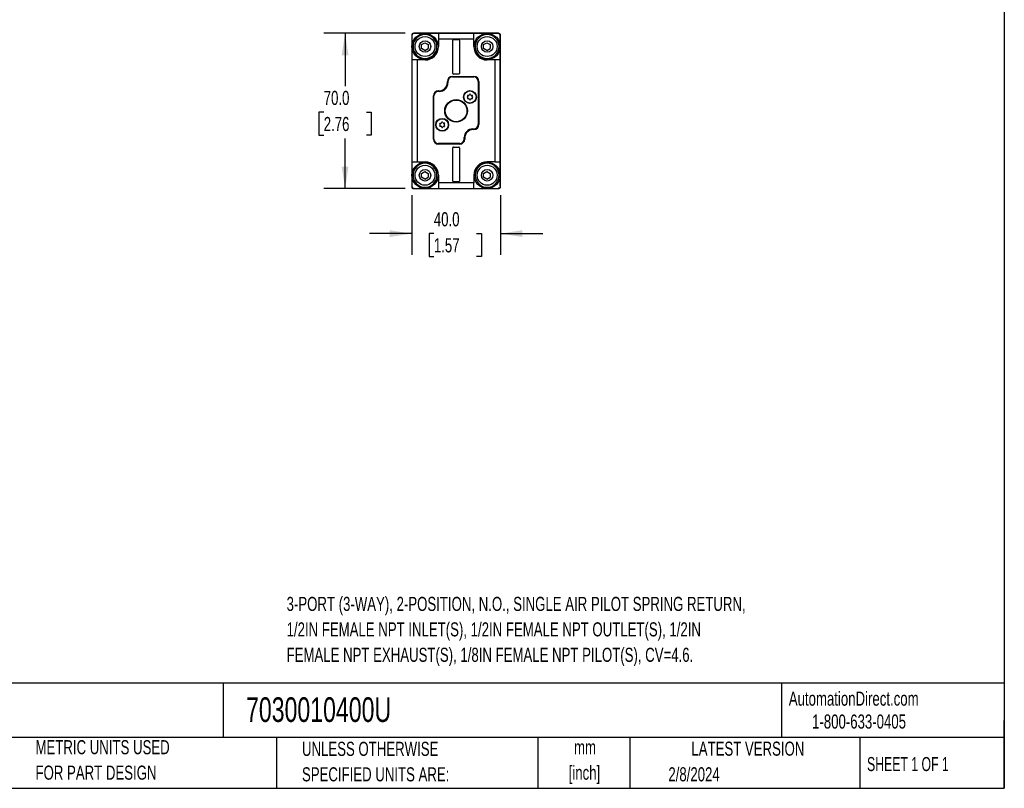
# Model space of a CAD drawing. Header units: millimetres. Extents: x 19 to 819, y 19 to 629.
# Tile 3 of 5: x 376 to 819, y 19 to 365. Entities that reach past the tile are written whole.
import ezdxf

# ---------------------------------------------------------------- set-up
doc = ezdxf.new("R2010")
doc.units = ezdxf.units.MM
doc.header["$LTSCALE"] = 3
doc.layers.add('DIMENSIONS', color=140, linetype='Continuous', lineweight=25)
doc.layers.add('TEXT', color=140, linetype='Continuous', lineweight=25)
doc.styles.add('SLDTEXTSTYLE0', font='TXT', dxfattribs={"width": 0.7})
doc.styles.add('SLDTEXTSTYLE1', font='TXT', dxfattribs={"width": 0.65})
doc.dimstyles.new('SLDDIMSTYLE1', dxfattribs={"dimtxt": 6.474023, "dimasz": 9.906, "dimexe": 0, "dimexo": 0.0625, "dimgap": 1.618506, "dimtad": 0, "dimtih": 1, "dimtoh": 1, "dimrnd": 1e-09, "dimzin": 4, "dimdsep": 46, "dimtxsty": 'SLDTEXTSTYLE0', "dimsah": 1, "dimcen": 0.09, "dimadec": 0, "dimazin": 1, "dimtfac": 1, "dimtofl": 0, "dimtmove": 0, "dimatfit": 3, "dimfxl": 0, "dimfrac": 2, "dimtolj": 1, "dimtzin": 12, "dimarcsym": 0})
doc.dimstyles.new('SLDDIMSTYLE3', dxfattribs={"dimtxt": 6.474023, "dimasz": 9.906, "dimexe": 0, "dimexo": 0.0625, "dimgap": 1.618506, "dimtad": 0, "dimtih": 1, "dimtoh": 1, "dimrnd": 1e-09, "dimzin": 4, "dimdsep": 46, "dimtxsty": 'SLDTEXTSTYLE0', "dimsah": 1, "dimcen": 0.09, "dimadec": 0, "dimazin": 1, "dimtfac": 1, "dimtmove": 0, "dimatfit": 0, "dimfxl": 0, "dimfrac": 2, "dimtolj": 1, "dimtzin": 12, "dimarcsym": 0})

# ---------------------------------------------------------------- blocks, each defined once
blk = doc.blocks.new('_D_7')
at = {"layer": 'DIMENSIONS'}
for p, q in [((552.24, 286.34), (552.24, 259.44)), ((592.24, 286.34), (592.24, 259.44)), ((552.24, 268.96), (533.19, 268.96)), ((562.22, 268.96), (560.05, 268.96)), ((560.05, 268.96), (560.05, 258.67)), ((581.46, 268.96), (583.63, 268.96)), ((583.63, 268.96), (583.63, 258.67)), ((592.24, 268.96), (611.29, 268.96)), ((560.05, 258.67), (562.22, 258.67)), ((583.63, 258.67), (581.46, 258.67))]:
    blk.add_line(p, q, dxfattribs=at)
for points in [[(552.24, 268.96), (542.33, 270.49), (542.33, 267.44)], [(592.24, 268.96), (602.14, 267.44), (602.14, 270.49)]]:
    blk.add_solid(points, dxfattribs=at)
at = {"layer": 'DIMENSIONS', "char_height": 6.35, "attachment_point": 1, "style": 'SLDTEXTSTYLE0'}
for s, insert in [('40.0', (562.22, 278.6)), ('1.57', (562.22, 266.86))]:
    blk.add_mtext(s, dxfattribs=dict(at, insert=insert))
blk = doc.blocks.new('_D_8')
at = {"layer": 'DIMENSIONS'}
for p, q in [((549.33, 359.25), (512.71, 359.25)), ((522.24, 359.25), (522.24, 335.37)), ((512.62, 323.63), (510.45, 323.63)), ((510.45, 323.63), (510.45, 313.34)), ((531.86, 323.63), (534.03, 323.63)), ((534.03, 323.63), (534.03, 313.34)), ((510.45, 313.34), (512.62, 313.34)), ((522.24, 289.25), (522.24, 311.89)), ((534.03, 313.34), (531.86, 313.34)), ((549.33, 289.25), (512.71, 289.25))]:
    blk.add_line(p, q, dxfattribs=at)
for points in [[(522.24, 359.25), (520.71, 349.34), (523.76, 349.34)], [(522.24, 289.25), (523.76, 299.16), (520.71, 299.16)]]:
    blk.add_solid(points, dxfattribs=at)
at = {"layer": 'DIMENSIONS', "char_height": 6.35, "attachment_point": 1, "style": 'SLDTEXTSTYLE0'}
for s, insert in [('70.0', (512.62, 333.27)), ('2.76', (512.62, 321.53))]:
    blk.add_mtext(s, dxfattribs=dict(at, insert=insert))

msp = doc.modelspace()

# ---------------------------------------------------------------- linework, layer by layer
for p, q in [((591.338, 359.25), (553.138, 359.25)), ((552.238, 358.35), (552.238, 290.15)), ((556.638, 354.116), (558.138, 354.982)), ((558.138, 354.982), (559.638, 354.116)), ((564.288, 359.15), (558.238, 359.15)), ((564.288, 359.15), (564.288, 356.65)), ((580.188, 359.15), (564.288, 359.15)), ((564.288, 356.65), (564.288, 353.25)), ((564.288, 356.65), (580.188, 356.65)), ((570.738, 341.15), (570.738, 356.15)), ((571.038, 356.45), (573.438, 356.45)), ((573.738, 356.15), (573.738, 341.15)), ((580.188, 356.65), (580.188, 359.15)), ((586.238, 359.15), (580.188, 359.15)), ((580.188, 353.25), (580.188, 356.65)), ((584.638, 354.116), (586.138, 354.982)), ((586.138, 354.982), (587.638, 354.116)), ((592.238, 290.15), (592.238, 358.35)), ((552.338, 353.25), (552.338, 347.2)), ((556.638, 352.384), (556.638, 354.116)), ((558.138, 351.518), (556.638, 352.384)), ((558.138, 351.518), (559.638, 352.384)), ((559.638, 354.116), (559.638, 352.384)), ((584.638, 352.384), (584.638, 354.116)), ((586.138, 351.518), (584.638, 352.384)), ((586.138, 351.518), (587.638, 352.384)), ((587.638, 354.116), (587.638, 352.384)), ((592.138, 347.2), (592.138, 353.25)), ((552.338, 347.2), (552.338, 301.3)), ((554.838, 347.2), (552.338, 347.2)), ((558.238, 347.2), (554.838, 347.2)), ((554.838, 301.3), (554.838, 347.2)), ((589.638, 347.2), (586.238, 347.2)), ((589.638, 347.2), (589.638, 301.3)), ((592.138, 347.2), (589.638, 347.2)), ((592.138, 301.3), (592.138, 347.2)), ((568.338, 337.1), (568.338, 337.55)), ((568.588, 337.55), (568.588, 336.85)), ((570.588, 339.8), (580.238, 339.8)), ((570.588, 339.55), (580.238, 339.55)), ((573.438, 340.85), (571.038, 340.85)), ((582.238, 337.55), (582.238, 318.1)), ((582.488, 337.55), (582.488, 318.1)), ((564.238, 333.25), (564.488, 333.25)), ((564.738, 333), (564.238, 333)), ((561.988, 311.55), (561.988, 331)), ((562.238, 311.55), (562.238, 331)), ((577.565, 330.6), (577.406, 330.875)), ((577.406, 330.125), (577.565, 330.4)), ((577.622, 331.25), (577.94, 331.25)), ((577.94, 329.75), (577.622, 329.75)), ((578.113, 331.35), (578.272, 331.625)), ((578.272, 329.375), (578.113, 329.65)), ((578.705, 331.625), (578.864, 331.35)), ((578.864, 329.65), (578.705, 329.375)), ((579.037, 331.25), (579.354, 331.25)), ((579.354, 329.75), (579.037, 329.75)), ((579.571, 330.875), (579.412, 330.6)), ((579.412, 330.4), (579.571, 330.125)), ((565.065, 318.1), (564.906, 318.375)), ((564.906, 317.625), (565.065, 317.9)), ((565.122, 318.75), (565.44, 318.75)), ((565.44, 317.25), (565.122, 317.25)), ((565.613, 318.85), (565.772, 319.125)), ((565.772, 316.875), (565.613, 317.15)), ((566.205, 319.125), (566.364, 318.85)), ((566.364, 317.15), (566.205, 316.875)), ((566.537, 318.75), (566.854, 318.75)), ((566.854, 317.25), (566.537, 317.25)), ((567.071, 318.375), (566.912, 318.1)), ((566.912, 317.9), (567.071, 317.625)), ((579.738, 316.1), (580.238, 316.1)), ((580.238, 315.85), (579.988, 315.85)), ((575.888, 311.55), (575.888, 312.25)), ((576.138, 312), (576.138, 311.55)), ((573.888, 309.55), (564.238, 309.55)), ((573.888, 309.3), (564.238, 309.3)), ((570.738, 292.65), (570.738, 307.65)), ((571.038, 307.95), (573.438, 307.95)), ((573.738, 307.65), (573.738, 292.65)), ((552.338, 301.3), (554.838, 301.3)), ((552.338, 301.3), (552.338, 295.25)), ((554.838, 301.3), (558.238, 301.3)), ((589.638, 301.3), (586.238, 301.3)), ((589.638, 301.3), (592.138, 301.3)), ((592.138, 295.25), (592.138, 301.3)), ((556.638, 296.116), (558.138, 296.982)), ((556.638, 294.384), (556.638, 296.116)), ((558.138, 293.518), (556.638, 294.384)), ((558.138, 296.982), (559.638, 296.116)), ((558.138, 293.518), (559.638, 294.384)), ((559.638, 296.116), (559.638, 294.384)), ((564.288, 295.25), (564.288, 291.85)), ((580.188, 295.25), (580.188, 291.85)), ((584.638, 296.116), (586.138, 296.982)), ((584.638, 294.384), (584.638, 296.116)), ((586.138, 293.518), (584.638, 294.384)), ((586.138, 296.982), (587.638, 296.116)), ((586.138, 293.518), (587.638, 294.384)), ((587.638, 296.116), (587.638, 294.384)), ((553.138, 289.25), (591.338, 289.25)), ((558.238, 289.35), (564.288, 289.35)), ((580.188, 291.85), (564.288, 291.85)), ((564.288, 291.85), (564.288, 289.35)), ((564.288, 289.35), (580.188, 289.35)), ((573.438, 292.35), (571.038, 292.35)), ((580.188, 289.35), (580.188, 291.85)), ((580.188, 289.35), (586.238, 289.35))]:
    msp.add_line(p, q)
for centre, radius in [((558.238, 353.25), 5.9), ((558.238, 353.25), 4.493), ((558.238, 353.25), 2.587), ((586.238, 353.25), 5.9), ((586.238, 353.25), 4.493), ((586.238, 353.25), 2.587), ((578.488, 330.5), 2.9), ((578.488, 330.5), 2.75), ((572.238, 324.25), 5.1), ((572.238, 324.25), 5), ((572.238, 324.25), 4.9), ((565.988, 318), 2.9), ((565.988, 318), 2.75), ((558.238, 295.25), 5.9), ((558.238, 295.25), 4.493), ((558.238, 295.25), 2.587), ((586.238, 295.25), 5.9), ((586.238, 295.25), 4.493), ((586.238, 295.25), 2.587)]:
    msp.add_circle(centre, radius)
for centre, radius, start, end in [((553.138, 358.35), 0.9, 90, 180), ((591.338, 358.35), 0.9, 0, 90), ((571.038, 356.15), 0.3, 90, 180), ((573.438, 356.15), 0.3, 360, 90), ((558.238, 353.25), 6.05, 270, 0), ((586.238, 353.25), 6.05, 180, 270), ((564.488, 337.1), 3.85, 270, 0), ((570.588, 337.55), 2.25, 90, 180), ((570.588, 337.55), 2, 90, 180), ((571.038, 341.15), 0.3, 180, 270), ((573.438, 341.15), 0.3, 270, 0), ((580.238, 337.55), 2.25, 0, 90), ((580.238, 337.55), 2, 0, 90), ((564.238, 331), 2.25, 90, 180), ((564.238, 331), 2, 90, 180), ((564.738, 336.85), 3.85, 270, 0), ((577.622, 331), 0.25, 90, 210), ((577.622, 330), 0.25, 150, 270), ((577.391, 330.5), 0.2, 330, 30), ((577.94, 331.45), 0.2, 270, 330), ((577.94, 329.55), 0.2, 30, 90), ((578.488, 331.5), 0.25, 30, 150), ((578.488, 329.5), 0.25, 210, 330), ((579.037, 331.45), 0.2, 210, 270), ((579.037, 329.55), 0.2, 90, 150), ((579.354, 331), 0.25, 330, 90), ((579.354, 330), 0.25, 270, 30), ((579.585, 330.5), 0.2, 150, 210), ((565.122, 318.5), 0.25, 90, 210), ((565.122, 317.5), 0.25, 150, 270), ((564.891, 318), 0.2, 330, 30), ((565.44, 318.95), 0.2, 270, 330), ((565.44, 317.05), 0.2, 30, 90), ((565.988, 319), 0.25, 30, 150), ((565.988, 317), 0.25, 210, 330), ((566.537, 318.95), 0.2, 210, 270), ((566.537, 317.05), 0.2, 90, 150), ((566.854, 318.5), 0.25, 330, 90), ((566.854, 317.5), 0.25, 270, 30), ((567.085, 318), 0.2, 150, 210), ((579.738, 312.25), 3.85, 90, 180), ((579.988, 312), 3.85, 90, 180), ((580.238, 318.1), 2.25, 270, 0), ((580.238, 318.1), 2, 270, 0), ((564.238, 311.55), 2.25, 180, 270), ((564.238, 311.55), 2, 180, 270), ((573.888, 311.55), 2.25, 270, 0), ((573.888, 311.55), 2, 270, 0), ((571.038, 307.65), 0.3, 90, 180), ((573.438, 307.65), 0.3, 360, 90), ((558.238, 295.25), 6.05, 0, 90), ((586.238, 295.25), 6.05, 90, 180), ((553.138, 290.15), 0.9, 180, 270), ((571.038, 292.65), 0.3, 180, 270), ((573.438, 292.65), 0.3, 270, 0), ((591.338, 290.15), 0.9, 270, 0)]:
    msp.add_arc(centre, radius, start, end)
for points, knots in [([(553.338, 359.15), (553.22, 359.15), (553.095, 359.129), (552.851, 359.033), (552.731, 358.956), (552.534, 358.76), (552.456, 358.639), (552.36, 358.394), (552.338, 358.269), (552.338, 358.15)], [0, 0, 0, 0, 0.25, 0.25, 0.5, 0.5, 0.75, 0.75, 1, 1, 1, 1]), ([(552.338, 358.15), (552.338, 357.407), (552.338, 356.642), (552.338, 355.418), (552.338, 354.993), (552.338, 354.132), (552.338, 353.695), (552.338, 353.25)], [0, 0, 0, 0, 0.5, 0.5, 0.75, 0.75, 1, 1, 1, 1]), ([(563.638, 353.25), (563.638, 354.682), (563.069, 356.056), (561.044, 358.081), (559.67, 358.65), (556.806, 358.65), (555.433, 358.081), (553.407, 356.056), (552.838, 354.682), (552.838, 353.25)], [0, 0, 0, 0, 0.25, 0.25, 0.5, 0.5, 0.75, 0.75, 1, 1, 1, 1]), ([(558.238, 359.15), (557.794, 359.15), (557.358, 359.15), (556.5, 359.15), (556.076, 359.15), (554.848, 359.15), (554.082, 359.15), (553.338, 359.15)], [0, 0, 0, 0, 0.25, 0.25, 0.5, 0.5, 1, 1, 1, 1]), ([(591.638, 353.25), (591.638, 354.682), (591.069, 356.056), (589.044, 358.081), (587.67, 358.65), (584.806, 358.65), (583.433, 358.081), (581.407, 356.056), (580.838, 354.682), (580.838, 353.25)], [0, 0, 0, 0, 0.25, 0.25, 0.5, 0.5, 0.75, 0.75, 1, 1, 1, 1]), ([(591.138, 359.15), (590.395, 359.15), (589.63, 359.15), (588.407, 359.15), (587.982, 359.15), (587.12, 359.15), (586.683, 359.15), (586.238, 359.15)], [0, 0, 0, 0, 0.5, 0.5, 0.75, 0.75, 1, 1, 1, 1]), ([(592.138, 358.15), (592.138, 358.268), (592.117, 358.393), (592.021, 358.638), (591.945, 358.757), (591.748, 358.955), (591.627, 359.032), (591.382, 359.129), (591.257, 359.15), (591.138, 359.15)], [0, 0, 0, 0, 0.25, 0.25, 0.5, 0.5, 0.75, 0.75, 1, 1, 1, 1]), ([(592.138, 353.25), (592.138, 353.695), (592.138, 354.131), (592.138, 354.988), (592.138, 355.412), (592.138, 356.64), (592.138, 357.406), (592.138, 358.15)], [0, 0, 0, 0, 0.25, 0.25, 0.5, 0.5, 1, 1, 1, 1]), ([(552.838, 353.25), (552.838, 351.818), (553.407, 350.444), (555.433, 348.419), (556.806, 347.85), (559.67, 347.85), (561.044, 348.419), (563.069, 350.444), (563.638, 351.818), (563.638, 353.25)], [0, 0, 0, 0, 0.25, 0.25, 0.5, 0.5, 0.75, 0.75, 1, 1, 1, 1]), ([(580.838, 353.25), (580.838, 351.818), (581.407, 350.444), (583.433, 348.419), (584.806, 347.85), (587.67, 347.85), (589.044, 348.419), (591.069, 350.444), (591.638, 351.818), (591.638, 353.25)], [0, 0, 0, 0, 0.25, 0.25, 0.5, 0.5, 0.75, 0.75, 1, 1, 1, 1]), ([(563.638, 295.25), (563.638, 296.682), (563.069, 298.056), (561.044, 300.081), (559.67, 300.65), (556.806, 300.65), (555.433, 300.081), (553.407, 298.056), (552.838, 296.682), (552.838, 295.25)], [0, 0, 0, 0, 0.25, 0.25, 0.5, 0.5, 0.75, 0.75, 1, 1, 1, 1]), ([(591.638, 295.25), (591.638, 296.682), (591.069, 298.056), (589.044, 300.081), (587.67, 300.65), (584.806, 300.65), (583.433, 300.081), (581.407, 298.056), (580.838, 296.682), (580.838, 295.25)], [0, 0, 0, 0, 0.25, 0.25, 0.5, 0.5, 0.75, 0.75, 1, 1, 1, 1]), ([(552.338, 295.25), (552.338, 294.805), (552.338, 294.369), (552.338, 293.512), (552.338, 293.087), (552.338, 291.86), (552.338, 291.094), (552.338, 290.35)], [0, 0, 0, 0, 0.25, 0.25, 0.5, 0.5, 1, 1, 1, 1]), ([(552.838, 295.25), (552.838, 293.818), (553.407, 292.444), (555.433, 290.419), (556.806, 289.85), (559.67, 289.85), (561.044, 290.419), (563.069, 292.444), (563.638, 293.818), (563.638, 295.25)], [0, 0, 0, 0, 0.25, 0.25, 0.5, 0.5, 0.75, 0.75, 1, 1, 1, 1]), ([(580.838, 295.25), (580.838, 293.818), (581.407, 292.444), (583.433, 290.419), (584.806, 289.85), (587.67, 289.85), (589.044, 290.419), (591.069, 292.444), (591.638, 293.818), (591.638, 295.25)], [0, 0, 0, 0, 0.25, 0.25, 0.5, 0.5, 0.75, 0.75, 1, 1, 1, 1]), ([(592.138, 290.35), (592.138, 291.093), (592.138, 291.858), (592.138, 293.082), (592.138, 293.507), (592.138, 294.368), (592.138, 294.805), (592.138, 295.25)], [0, 0, 0, 0, 0.5, 0.5, 0.75, 0.75, 1, 1, 1, 1]), ([(552.338, 290.35), (552.338, 290.231), (552.359, 290.107), (552.456, 289.862), (552.532, 289.743), (552.729, 289.545), (552.849, 289.468), (553.094, 289.371), (553.22, 289.35), (553.338, 289.35)], [0, 0, 0, 0, 0.25, 0.25, 0.5, 0.5, 0.75, 0.75, 1, 1, 1, 1]), ([(553.338, 289.35), (554.082, 289.35), (554.847, 289.35), (556.07, 289.35), (556.495, 289.35), (557.356, 289.35), (557.793, 289.35), (558.238, 289.35)], [0, 0, 0, 0, 0.5, 0.5, 0.75, 0.75, 1, 1, 1, 1]), ([(586.238, 289.35), (586.683, 289.35), (587.119, 289.35), (587.976, 289.35), (588.401, 289.35), (589.628, 289.35), (590.394, 289.35), (591.138, 289.35)], [0, 0, 0, 0, 0.25, 0.25, 0.5, 0.5, 1, 1, 1, 1]), ([(592.138, 290.35), (592.138, 290.231), (592.117, 290.107), (592.021, 289.862), (591.945, 289.743), (591.748, 289.545), (591.627, 289.468), (591.382, 289.371), (591.257, 289.35), (591.138, 289.35)], [0, 0, 0, 0, 0.25, 0.25, 0.5, 0.5, 0.75, 0.75, 1, 1, 1, 1])]:
    msp.add_open_spline(points, degree=3, knots=knots)
at = {"layer": 'TEXT'}
for p, q in [((819.15, 628.65), (819.15, 19.05)), ((819.15, 66.378), (19.05, 66.378)), ((467.277, 66.378), (467.277, 41.91)), ((718.726, 66.378), (718.726, 41.91)), ((819.15, 19.05), (819.15, 49.53)), ((819.15, 41.91), (19.05, 41.91)), ((491.341, 41.91), (491.341, 19.05)), ((609.073, 41.91), (609.073, 19.05)), ((650.436, 41.91), (650.436, 19.05)), ((754.046, 41.91), (754.046, 19.05)), ((19.05, 19.05), (819.15, 19.05))]:
    msp.add_line(p, q, dxfattribs=at)

# ---------------------------------------------------------------- texts
for s, insert, char_height, attachment_point, style in [('3-PORT (3-WAY), 2-POSITION, N.O., SINGLE AIR PILOT SPRING RETURN,', (495.902, 105.31), 6.35, 1, 'SLDTEXTSTYLE0'), ('1/2IN FEMALE NPT INLET(S), 1/2IN FEMALE NPT OUTLET(S), 1/2IN', (495.902, 93.843), 6.35, 1, 'SLDTEXTSTYLE0'), ('FEMALE NPT EXHAUST(S), 1/8IN FEMALE NPT PILOT(S), CV=4.6.', (495.902, 82.377), 6.35, 1, 'SLDTEXTSTYLE0'), ('AutomationDirect.com', (722.085, 62.63), 6.35, 1, 'SLDTEXTSTYLE0'), ('7030010400U', (477.623, 60.056), 11.1125, 1, 'SLDTEXTSTYLE0'), ('1-800-633-0405', (732.575, 52.311), 6.35, 1, 'SLDTEXTSTYLE0'), ('METRIC UNITS USED', (382.813, 40.748), 6.35, 1, 'SLDTEXTSTYLE0'), ('UNLESS OTHERWISE', (502.824, 40.002), 6.35, 1, 'SLDTEXTSTYLE0'), ('LATEST VERSION', (703.656, 40.092), 6.35, 2, 'SLDTEXTSTYLE0'), ('mm', (630.297, 40.723), 6.35, 2, 'SLDTEXTSTYLE0'), ('SHEET 1 OF 1', (757.324, 33.154), 6.35, 1, 'SLDTEXTSTYLE1'), ('FOR PART DESIGN', (382.813, 29.281), 6.35, 1, 'SLDTEXTSTYLE0'), ('SPECIFIED UNITS ARE:', (502.824, 28.535), 6.35, 1, 'SLDTEXTSTYLE0'), ('[inch]', (630.045, 29.257), 6.35, 2, 'SLDTEXTSTYLE0'), ('2/8/2024', (667.838, 28.54), 6.35, 1, 'SLDTEXTSTYLE0')]:
    msp.add_mtext(s, dxfattribs=dict(at, insert=insert, char_height=char_height, attachment_point=attachment_point, style=style))

# ---------------------------------------------------------------- dimensions: what is measured, and where the dimension line sits
at = {"layer": 'DIMENSIONS'}
dim = msp.add_linear_dim(base=(522.238, 359.25), p1=(553.138, 289.25), p2=(553.138, 359.25), angle=90, dimstyle='SLDDIMSTYLE1', dxfattribs=at)
dim.commit()
dim.dimension.update_dxf_attribs({"geometry": '_D_8', "text_midpoint": (522.238, 323.632), "dimtype": 160})
dim = msp.add_linear_dim(base=(592.238, 268.963), p1=(552.238, 290.15), p2=(592.238, 290.15), dimstyle='SLDDIMSTYLE3', dxfattribs=at)
dim.commit()
dim.dimension.update_dxf_attribs({"geometry": '_D_7', "text_midpoint": (571.839, 268.963), "dimtype": 160})

doc.saveas('drawing.dxf')
